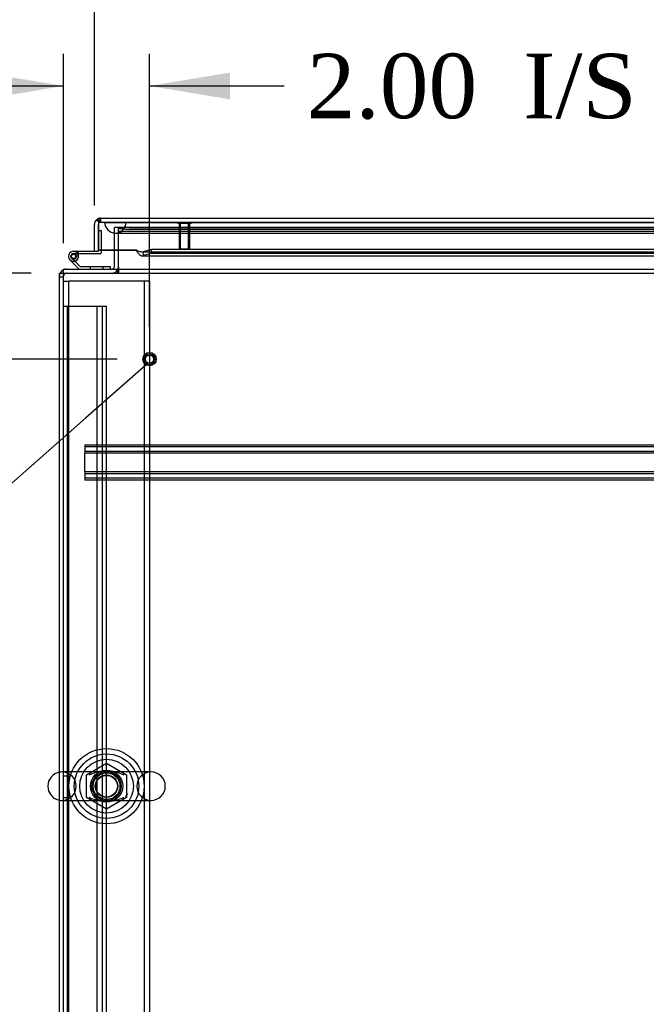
# Model space of a CAD drawing. Header units: inches. Extents: x 1 to 299, y -2 to 199.
# Tile 4 of 68: x 62 to 77, y 18 to 41. Entities that reach past the tile are written whole.
import ezdxf
from ezdxf import colors
from ezdxf.entities.mleader import LeaderData, LeaderLine
from ezdxf.enums import TextEntityAlignment as Align
from ezdxf.lldxf.tags import DXFTag
from ezdxf.math import Vec2, Vec3

# ---------------------------------------------------------------- set-up
doc = ezdxf.new("R2010")
doc.units = ezdxf.units.IN
doc.header["$MEASUREMENT"] = 0
for name, color, linetype in [('COM50677-1', 7, 'Continuous'), ('COM53933-2', 7, 'Continuous'), ('COM53955-2', 7, 'Continuous'), ('COM53964-2', 7, 'Continuous'), ('COM54746-60', 7, 'Continuous'), ('COM56144', 7, 'Continuous'), ('COM70220', 7, 'Continuous'), ('COM71178-1', 7, 'Continuous'), ('COM71180-2', 7, 'Continuous'), ('Default', 7, 'Continuous'), ('NTS18024', 7, 'Continuous'), ('SCS86414', 7, 'Continuous'), ('STD26258', 7, 'Continuous'), ('WAF25377', 7, 'Continuous'), ('WAM254785', 7, 'Continuous')]:
    doc.layers.add(name, color=color, linetype=linetype)
doc.styles.add('SEACAD_Times_New_Roman', font='times.ttf')
tags = doc.linetypes.add('HIDDEN2', pattern=[0.1875, 0.125, -0.0625]).pattern_tags.tags
tags[6:7] = [DXFTag(74, 4), DXFTag(75, 0), DXFTag(340, '0'), DXFTag(46, 0.0), DXFTag(50, 0.0), DXFTag(44, 0.0), DXFTag(45, 0.0)]
tags[4:5] = [DXFTag(74, 4), DXFTag(75, 0), DXFTag(340, '0'), DXFTag(46, 0.0), DXFTag(50, 0.0), DXFTag(44, 0.0), DXFTag(45, 0.0)]
doc.dimstyles.new('HAMMOND_(STH_-_300x200)', dxfattribs={"dimtxt": 1.5, "dimasz": 1.875, "dimexe": 0.75, "dimexo": 0.75, "dimgap": 0.375, "dimtad": 0, "dimtih": 1, "dimtoh": 1, "dimzin": 0, "dimdsep": 46, "dimtxsty": 'SEACAD_Times_New_Roman', "dimblk1": '_SE_FILLED', "dimblk2": '_SE_FILLED', "dimsah": 1, "dimcen": 0.75, "dimadec": 0, "dimazin": 0, "dimtfac": 0.8, "dimtofl": 0, "dimtmove": 0, "dimatfit": 3, "dimfxl": 1, "dimtolj": 1, "dimtzin": 0, "dimarcsym": 0})

# ---------------------------------------------------------------- blocks, each defined once
blk = doc.blocks.new('_SE_FILLED')
at = {"color": 0}
blk.add_line((0, 0), (-1, 0), dxfattribs=at)
blk.add_solid([(0, 0), (-1, -0.1665), (-1, 0.1665), (0, 0)], dxfattribs=at)
blk = doc.blocks.new('SE7')
at = {"layer": 'COM50677-1', "color": 7, "linetype": 'HIDDEN2'}
for p, q in [((63.067, 34.982), (63.192, 34.982)), ((63.252, 34.982), (63.192, 34.982)), ((63.192, 11.482), (63.192, 34.982)), ((64.882, 34.982), (63.252, 34.982)), ((64.942, 34.982), (64.882, 34.982)), ((64.942, 34.982), (64.942, 11.482)), ((65.067, 34.982), (64.942, 34.982)), ((65.067, 34.982), (65.067, 11.482))]:
    blk.add_line(p, q, dxfattribs=at)
blk.add_circle((64.067, 23.232), 0.375, dxfattribs=at)
at = {"layer": 'COM53933-2', "color": 7, "linetype": 'HIDDEN2'}
for p, q in [((64.347, 36.231), (64.347, 36.231)), ((64.348, 36.229), (64.347, 36.231)), ((91.657, 36.231), (64.347, 36.231)), ((91.657, 36.136), (64.347, 36.136)), ((64.347, 36.135), (64.348, 36.135)), ((91.407, 36.189), (64.597, 36.189)), ((91.407, 36.095), (64.597, 36.095))]:
    blk.add_line(p, q, dxfattribs=at)
for centre, major_axis, start_param, end_param in [((64.597, 36.232), (0.25, 0), 3.213475, 4.712389), ((64.597, 36.139), (-0.25, 0), 0.071883, 1.570796)]:
    blk.add_ellipse(centre, major_axis=major_axis, ratio=0.173648, start_param=start_param, end_param=end_param, dxfattribs=at)
at = {"layer": 'COM53955-2', "color": 7, "linetype": 'Continuous'}
for p, q in [((63.927, 36.449), (92.016, 36.449)), ((63.927, 36.449), (63.927, 36.449)), ((63.927, 36.449), (63.927, 36.449)), ((63.927, 36.449), (63.927, 36.449)), ((63.784, 35.679), (63.784, 36.306)), ((63.879, 36.368), (63.84, 36.419)), ((63.879, 36.419), (63.879, 36.306)), ((63.879, 36.368), (63.879, 36.306)), ((63.879, 36.306), (63.879, 35.717)), ((63.879, 36.306), (63.879, 36.306)), ((63.879, 35.679), (63.879, 36.306)), ((63.784, 35.679), (63.879, 35.679)), ((63.879, 35.717), (63.879, 35.713)), ((63.879, 35.713), (63.879, 35.704)), ((63.879, 35.713), (64.754, 35.713)), ((63.879, 35.704), (64.754, 35.704)), ((64.754, 35.713), (64.754, 35.704)), ((64.895, 35.574), (77.913, 35.574)), ((65.109, 35.719), (64.92, 35.67)), ((64.92, 35.67), (64.92, 35.579)), ((65.109, 35.628), (64.92, 35.579)), ((77.913, 35.719), (65.109, 35.719)), ((65.109, 35.628), (65.109, 35.719)), ((77.913, 35.628), (65.109, 35.628))]:
    blk.add_line(p, q, dxfattribs=at)
at = {"layer": 'COM53955-2', "color": 7, "linetype": 'HIDDEN2'}
for p, q in [((63.927, 36.449), (63.927, 36.354)), ((63.927, 36.354), (63.927, 36.449)), ((63.879, 36.306), (63.879, 36.306)), ((63.927, 36.354), (92.016, 36.354)), ((64.895, 35.669), (91.048, 35.669))]:
    blk.add_line(p, q, dxfattribs=at)
at = {"layer": 'COM53955-2', "color": 7, "linetype": 'Continuous'}
for start, end in [(90.1558, 127.5652), (90, 90.0762), (127.5652, 180)]:
    blk.add_arc((63.927, 36.306), 0.143, start, end, dxfattribs=at)
at = {"layer": 'COM53955-2', "color": 7, "linetype": 'HIDDEN2'}
for start, end in [(90.2269, 180), (90.2269, 180), (90, 90.2269)]:
    blk.add_arc((63.927, 36.306), 0.048, start, end, dxfattribs=at)
at = {"layer": 'COM53955-2', "color": 7, "linetype": 'Continuous'}
for points, knots in [([(63.927, 36.449), (63.919, 36.449), (63.911, 36.446), (63.899, 36.439), (63.895, 36.435), (63.887, 36.428), (63.883, 36.424), (63.879, 36.419)], [0, 0, 0, 0, 0.5, 0.5, 0.75, 0.75, 1, 1, 1, 1]), ([(64.754, 35.713), (64.768, 35.706), (64.782, 35.699), (64.809, 35.687), (64.823, 35.681), (64.851, 35.673), (64.865, 35.671), (64.892, 35.668), (64.906, 35.669), (64.92, 35.67)], [0, 0, 0, 0, 0.25, 0.25, 0.5, 0.5, 0.75, 0.75, 1, 1, 1, 1]), ([(64.754, 35.704), (64.768, 35.684), (64.782, 35.663), (64.809, 35.627), (64.823, 35.612), (64.851, 35.588), (64.865, 35.58), (64.892, 35.572), (64.906, 35.573), (64.92, 35.579)], [0, 0, 0, 0, 0.25, 0.25, 0.5, 0.5, 0.75, 0.75, 1, 1, 1, 1])]:
    blk.add_open_spline(points, degree=3, knots=knots, dxfattribs=at)
at = {"layer": 'COM53955-2', "color": 7, "linetype": 'HIDDEN2'}
for points, knots in [([(63.879, 36.368), (63.886, 36.372), (63.894, 36.374), (63.905, 36.377), (63.909, 36.378), (63.914, 36.379), (63.916, 36.38), (63.919, 36.38), (63.92, 36.381), (63.922, 36.381), (63.923, 36.382), (63.924, 36.384), (63.925, 36.385), (63.926, 36.388), (63.926, 36.389), (63.926, 36.393), (63.926, 36.396), (63.927, 36.404), (63.927, 36.41), (63.927, 36.427), (63.927, 36.438), (63.927, 36.449)], [0, 0, 0, 0, 0.25, 0.25, 0.375, 0.375, 0.4375, 0.4375, 0.46875, 0.46875, 0.5, 0.5, 0.53125, 0.53125, 0.5625, 0.5625, 0.625, 0.625, 0.75, 0.75, 1, 1, 1, 1]), ([(63.927, 36.449), (63.927, 36.441), (63.927, 36.433), (63.927, 36.425), (63.926, 36.417), (63.926, 36.409), (63.926, 36.401), (63.926, 36.399), (63.926, 36.396), (63.926, 36.394), (63.926, 36.392), (63.926, 36.391), (63.925, 36.389), (63.925, 36.388), (63.925, 36.386), (63.925, 36.385), (63.924, 36.384), (63.924, 36.384), (63.924, 36.383), (63.923, 36.383), (63.923, 36.382), (63.922, 36.382), (63.92, 36.38), (63.918, 36.38), (63.916, 36.38), (63.912, 36.379), (63.908, 36.378), (63.904, 36.377), (63.9, 36.376), (63.895, 36.375), (63.891, 36.373), (63.887, 36.372), (63.883, 36.37), (63.879, 36.368)], [0, 0, 0, 0, 0.177165, 0.177165, 0.177165, 0.361608, 0.361608, 0.361608, 0.415508, 0.415508, 0.415508, 0.453914, 0.453914, 0.453914, 0.48497, 0.48497, 0.48497, 0.503403, 0.503403, 0.503403, 0.521794, 0.521794, 0.521794, 0.589718, 0.589718, 0.589718, 0.722354, 0.722354, 0.722354, 0.860771, 0.860771, 0.860771, 1, 1, 1, 1])]:
    blk.add_open_spline(points, degree=3, knots=knots, dxfattribs=at)
at = {"layer": 'COM53964-2', "color": 7, "linetype": 'HIDDEN2'}
for p, q in [((63.067, 34.404), (63.205, 34.404)), ((63.162, 12.029), (63.162, 34.404)), ((63.205, 34.404), (63.929, 34.404)), ((63.846, 12.029), (63.846, 34.404)), ((63.929, 34.404), (64.067, 34.404)), ((63.972, 12.029), (63.972, 34.404)), ((64.067, 12.029), (64.067, 34.404)), ((63.162, 23.466), (63.067, 23.466)), ((63.067, 22.966), (63.162, 22.966))]:
    blk.add_line(p, q, dxfattribs=at)
at = {"layer": 'COM54746-60', "color": 7, "linetype": 'Continuous'}
for p, q in [((63.879, 36.166), (63.879, 36.166)), ((63.299, 35.679), (63.784, 35.679)), ((63.916, 35.617), (63.299, 35.617)), ((63.354, 35.567), (63.416, 35.572)), ((63.941, 35.704), (63.941, 35.642)), ((63.432, 35.264), (63.22, 35.475)), ((63.333, 35.45), (63.457, 35.326)), ((63.457, 35.326), (64.151, 35.326)), ((64.151, 35.326), (64.151, 35.264))]:
    blk.add_line(p, q, dxfattribs=at)
at = {"layer": 'COM54746-60', "color": 7, "linetype": 'HIDDEN2'}
for p, q in [((63.879, 36.166), (63.941, 36.166)), ((63.941, 36.166), (63.941, 35.704)), ((63.237, 35.549), (63.237, 35.574)), ((63.263, 35.52), (63.333, 35.45)), ((63.287, 35.624), (63.312, 35.624)), ((63.416, 35.562), (63.354, 35.562)), ((63.362, 35.574), (63.362, 35.549)), ((63.416, 35.617), (63.416, 35.679)), ((63.312, 35.499), (63.287, 35.499)), ((63.686, 35.326), (63.686, 35.264)), ((63.99, 35.264), (63.99, 35.326))]:
    blk.add_line(p, q, dxfattribs=at)
at = {"layer": 'COM54746-60', "color": 7, "linetype": 'Continuous'}
blk.add_circle((63.299, 35.562), 0.05, dxfattribs=at)
for centre, radius, start, end in [((63.299, 35.562), 0.117, 90, 5.2159), ((63.299, 35.562), 0.055, 90, 5.2159), ((63.299, 35.562), 0.055, 5.2159, 90), ((63.299, 35.562), 0.117, 5.2159, 28.0398), ((63.916, 35.642), 0.025, 270, 0), ((63.299, 35.562), 0.117, 227.608, 287.0274)]:
    blk.add_arc(centre, radius, start, end, dxfattribs=at)
at = {"layer": 'COM54746-60', "color": 7, "linetype": 'HIDDEN2'}
for centre, radius, start, end in [((63.287, 35.574), 0.05, 90, 180), ((63.287, 35.549), 0.05, 180, 270), ((63.299, 35.562), 0.117, 28.0398, 90), ((63.312, 35.574), 0.05, 0, 90), ((63.312, 35.549), 0.05, 270, 0)]:
    blk.add_arc(centre, radius, start, end, dxfattribs=at)
at = {"layer": 'COM56144', "color": 7, "linetype": 'HIDDEN2'}
for p, q in [((93.44, 31.169), (63.565, 31.169)), ((63.565, 31.169), (63.565, 31.126)), ((93.44, 31.129), (63.565, 31.129)), ((63.565, 31.126), (63.565, 31.024)), ((63.565, 31.024), (63.565, 30.981)), ((93.44, 31.021), (63.565, 31.021)), ((63.565, 30.544), (63.565, 30.981)), ((93.44, 30.981), (63.565, 30.981)), ((93.44, 30.544), (63.565, 30.544)), ((63.565, 30.544), (63.565, 30.501)), ((93.44, 30.504), (63.565, 30.504)), ((63.565, 30.501), (63.565, 30.399)), ((63.565, 30.399), (63.565, 30.356)), ((93.44, 30.396), (63.565, 30.396)), ((93.44, 30.356), (63.565, 30.356))]:
    blk.add_line(p, q, dxfattribs=at)
at = {"layer": 'COM70220', "color": 7, "linetype": 'HIDDEN2'}
for p, q in [((64.023, 36.353), (64.522, 36.353)), ((64.023, 36.352), (64.023, 36.353)), ((64.023, 36.352), (64.522, 36.352)), ((64.272, 36.35), (64.023, 36.352)), ((64.521, 36.352), (64.272, 36.35)), ((64.272, 36.35), (64.522, 36.35)), ((64.521, 36.353), (64.521, 36.352)), ((64.522, 36.353), (91.422, 36.353)), ((64.522, 36.352), (91.422, 36.352)), ((64.522, 36.35), (91.422, 36.35)), ((64.272, 36.104), (64.522, 36.104)), ((64.522, 36.104), (91.422, 36.104))]:
    blk.add_line(p, q, dxfattribs=at)
blk.add_arc((64.272, 36.354), 0.25, 180, 0, dxfattribs=at)
at = {"layer": 'COM71178-1', "color": 7, "linetype": 'HIDDEN2'}
for p, q in [((64.347, 36.231), (64.252, 36.231)), ((64.252, 35.704), (64.252, 36.231)), ((63.067, 35.074), (62.972, 35.074))]:
    blk.add_line(p, q, dxfattribs=at)
at = {"layer": 'COM71178-1', "color": 7, "linetype": 'Continuous'}
for p, q in [((64.252, 35.329), (64.252, 35.704)), ((62.972, 11.364), (62.972, 35.169)), ((62.972, 35.169), (63.067, 35.169))]:
    blk.add_line(p, q, dxfattribs=at)
for centre, radius, start, end in [((64.187, 35.329), 0.065, 270, 0), ((64.187, 35.329), 0.16, 336.0305, 0), ((63.132, 35.104), 0.16, 113.9695, 156.0305)]:
    blk.add_arc(centre, radius, start, end, dxfattribs=at)
at = {"layer": 'COM71178-1', "color": 7, "linetype": 'HIDDEN2'}
for centre, radius, start, end in [((63.132, 35.104), 0.16, 156.0305, 180), ((63.132, 35.104), 0.16, 90, 113.9695), ((63.132, 35.104), 0.065, 90, 180), ((64.187, 35.329), 0.16, 270, 336.0305)]:
    blk.add_arc(centre, radius, start, end, dxfattribs=at)
at = {"layer": 'COM71180-2', "color": 7, "linetype": 'HIDDEN2'}
for p, q in [((64.347, 35.704), (64.347, 36.231)), ((64.347, 36.231), (91.657, 36.231)), ((63.067, 35.169), (93.937, 35.169)), ((64.317, 35.264), (64.317, 35.169)), ((64.347, 35.264), (64.347, 35.169))]:
    blk.add_line(p, q, dxfattribs=at)
at = {"layer": 'COM71180-2', "color": 7, "linetype": 'Continuous'}
for p, q in [((64.347, 35.312), (64.347, 35.704)), ((64.347, 35.312), (64.347, 35.264)), ((63.067, 35.121), (63.067, 35.264)), ((63.067, 35.264), (93.937, 35.264)), ((63.067, 11.264), (63.067, 35.121))]:
    blk.add_line(p, q, dxfattribs=at)
at = {"layer": 'NTS18024', "color": 7, "linetype": 'HIDDEN2'}
for p, q in [((63.602, 23.495), (64.067, 23.767)), ((64.067, 23.767), (64.532, 23.495)), ((63.602, 22.969), (63.602, 23.495)), ((64.532, 23.495), (64.532, 22.969)), ((64.063, 22.694), (63.602, 22.969)), ((64.532, 22.969), (64.063, 22.694))]:
    blk.add_line(p, q, dxfattribs=at)
for radius in [0.312, 0.263]:
    blk.add_circle((64.067, 23.232), radius, dxfattribs=at)
at = {"layer": 'SCS86414', "color": 7, "linetype": 'HIDDEN2'}
for p, q in [((64.053, 23.563), (63.031, 23.563)), ((65.103, 23.563), (64.053, 23.563)), ((63.031, 22.901), (64.093, 22.901)), ((64.093, 22.901), (65.103, 22.901))]:
    blk.add_line(p, q, dxfattribs=at)
for radius in [0.625, 0.312, 0.252]:
    blk.add_circle((64.067, 23.232), radius, dxfattribs=at)
at = {"layer": 'SCS86414', "color": 7, "linetype": 'Continuous'}
blk.add_arc((63.031, 23.232), 0.331, 100.3132, 259.6868, dxfattribs=at)
at = {"layer": 'SCS86414', "color": 7, "linetype": 'HIDDEN2'}
for centre, start, end in [((63.031, 23.232), 90, 100.3132), ((63.031, 23.232), 270, 90), ((65.103, 23.232), 90, 270), ((65.103, 23.232), 270, 90), ((63.031, 23.232), 259.6868, 270)]:
    blk.add_arc(centre, 0.331, start, end, dxfattribs=at)
for points, knots in [([(63.662, 23.492), (63.681, 23.504), (63.7, 23.513), (63.773, 23.544), (63.831, 23.556), (63.949, 23.565), (64.013, 23.563), (64.109, 23.563), (64.141, 23.563), (64.203, 23.563), (64.233, 23.561), (64.322, 23.552), (64.379, 23.539), (64.445, 23.508), (64.457, 23.501), (64.469, 23.494)], [0.5399726, 0.5399726, 0.5399726, 0.5399726, 0.5625, 0.5625, 0.625, 0.625, 0.6875, 0.6875, 0.71875, 0.71875, 0.75, 0.75, 0.8125, 0.8125, 0.8273025, 0.8273025, 0.8273025, 0.8273025]), ([(64.47, 22.97), (64.452, 22.959), (64.433, 22.95), (64.361, 22.919), (64.303, 22.908), (64.215, 22.901), (64.185, 22.901), (64.123, 22.9), (64.09, 22.901), (63.994, 22.901), (63.932, 22.899), (63.814, 22.911), (63.757, 22.924), (63.69, 22.955), (63.676, 22.963), (63.663, 22.971)], [0.0405453, 0.0405453, 0.0405453, 0.0405453, 0.0625, 0.0625, 0.125, 0.125, 0.15625, 0.15625, 0.1875, 0.1875, 0.25, 0.25, 0.3125, 0.3125, 0.3290629, 0.3290629, 0.3290629, 0.3290629])]:
    blk.add_open_spline(points, degree=3, knots=knots, dxfattribs=at)
for points in [[(64.507, 22.997), (64.521, 23.01), (64.534, 23.023), (64.546, 23.038)], [(64.546, 23.038), (64.551, 23.044), (64.555, 23.051), (64.56, 23.058)]]:
    blk.add_open_spline(points, degree=3, dxfattribs=at)
at = {"layer": 'STD26258', "color": 7, "linetype": 'HIDDEN2'}
for p, q in [((65.723, 36.354), (65.723, 36.323)), ((66.035, 36.323), (65.723, 36.323)), ((65.754, 36.323), (65.754, 35.729)), ((65.785, 35.729), (65.785, 36.323)), ((65.973, 35.729), (65.973, 36.323)), ((66.004, 35.729), (66.004, 36.323)), ((66.035, 36.323), (66.035, 36.354)), ((66.004, 35.729), (65.754, 35.729))]:
    blk.add_line(p, q, dxfattribs=at)
for radius in [0.156, 0.125, 0.0944]:
    blk.add_circle((65.067, 33.169), radius, dxfattribs=at)
at = {"layer": 'WAF25377', "color": 7, "linetype": 'HIDDEN2'}
for radius in [0.875, 0.34]:
    blk.add_circle((64.067, 23.232), radius, dxfattribs=at)
at = {"layer": 'WAM254785', "color": 7, "linetype": 'HIDDEN2'}
for radius in [0.75, 0.312]:
    blk.add_circle((64.067, 23.232), radius, dxfattribs=at)
blk = doc.blocks.new('DMBLK2860')
at = {"layer": 'Default', "linetype": 'Continuous'}
for points in [[(65.659, 44.881), (63.784, 44.569), (65.659, 44.256)], [(90.284, 44.881), (90.284, 44.256), (92.159, 44.569)]]:
    blk.add_hatch(color=7, dxfattribs=at).paths.add_polyline_path(points)
at = {"layer": 'Default', "color": 7, "linetype": 'Continuous'}
for p, q in [((63.784, 36.742), (63.784, 45.319)), ((92.159, 36.761), (92.159, 45.319)), ((63.784, 44.569), (74.301, 44.569)), ((81.642, 44.569), (92.159, 44.569))]:
    blk.add_line(p, q, dxfattribs=at)
at = {"layer": 'Default', "color": 7, "linetype": 'Continuous', "style": 'SEACAD_Times_New_Roman'}
for s, p in [('28.38', (75.412, 45.319)), ('DOOR', (74.826, 43.069))]:
    blk.add_text(s, height=1.5, dxfattribs=at).set_placement(p, align=Align.TOP_LEFT)
blk = doc.blocks.new('DMBLK2861')
at = {"layer": 'Default', "linetype": 'Continuous'}
for points in [[(61.192, 39.838), (61.192, 39.213), (63.067, 39.526)], [(66.942, 39.838), (65.067, 39.526), (66.942, 39.213)]]:
    blk.add_hatch(color=7, dxfattribs=at).paths.add_polyline_path(points)
at = {"layer": 'Default', "color": 7, "linetype": 'Continuous'}
for p, q in [((63.067, 35.871), (63.067, 40.276)), ((65.067, 33.919), (65.067, 40.276)), ((59.317, 39.526), (63.067, 39.526)), ((65.067, 39.526), (67.45, 39.526)), ((67.45, 39.526), (68.2, 39.526))]:
    blk.add_line(p, q, dxfattribs=at)
at = {"layer": 'Default', "color": 7, "linetype": 'Continuous', "style": 'SEACAD_Times_New_Roman'}
for s, p in [('I/S', (73.756, 40.276)), ('2.00', (68.725, 40.276))]:
    blk.add_text(s, height=1.5, dxfattribs=at).set_placement(p, align=Align.TOP_LEFT)
blk = doc.blocks.new('DMBLK2862')
at = {"layer": 'Default', "linetype": 'Continuous'}
for points in [[(55.596, 37.044), (55.909, 35.169), (56.221, 37.044)], [(55.596, 31.294), (56.221, 31.294), (55.909, 33.169)]]:
    blk.add_hatch(color=7, dxfattribs=at).paths.add_polyline_path(points)
at = {"layer": 'Default', "color": 7, "linetype": 'Continuous'}
for p, q in [((55.909, 38.919), (55.909, 35.169)), ((62.317, 35.169), (55.159, 35.169)), ((64.317, 33.169), (55.159, 33.169)), ((55.909, 33.169), (55.909, 29.419))]:
    blk.add_line(p, q, dxfattribs=at)
at = {"layer": 'Default', "color": 7, "linetype": 'Continuous', "style": 'SEACAD_Times_New_Roman'}
for s, p in [('2.00', (52.096, 34.919)), ('I/S', (57.127, 34.919))]:
    blk.add_text(s, height=1.5, dxfattribs=at).set_placement(p, align=Align.TOP_LEFT)

msp = doc.modelspace()

# ---------------------------------------------------------------- block references
at = {"layer": 'Default'}
msp.add_blockref('SE7', (0, 0), dxfattribs=at)

# ---------------------------------------------------------------- dimensions: what is measured, and where the dimension line sits
at = {"layer": 'Default', "color": 7, "linetype": 'Continuous'}
for base, p1, p2, angle, text, picture, middle, dimtype in [((63.784, 44.569), (63.784, 35.992), (92.159, 36.011), 0.0383, '\\A1;<>\\PDOOR', 'DMBLK2860', (77.972, 44.569), 161), ((55.909, 33.169), (63.067, 35.169), (65.067, 33.169), 90, '\\A1;<> I/S', 'DMBLK2862', (55.909, 34.169), 160)]:
    dim = msp.add_linear_dim(base=base, p1=p1, p2=p2, angle=angle, text=text, dimstyle='HAMMOND_(STH_-_300x200)', dxfattribs=at)
    dim.commit()
    dim.dimension.update_dxf_attribs({"geometry": picture, "text_midpoint": middle, "dimtype": dimtype})
dim = msp.add_linear_dim(base=(65.067, 39.526), p1=(63.067, 35.121), p2=(65.067, 33.169), text='\\A1;<> I/S', dimstyle='HAMMOND_(STH_-_300x200)', override={"dimtmove": 1}, dxfattribs=at)
dim.commit()
dim.dimension.update_dxf_attribs({"geometry": 'DMBLK2861', "text_midpoint": (68.2, 39.526), "dimtype": 160})

# ---------------------------------------------------------------- leaders
ml = msp.add_multileader_mtext('Standard', dxfattribs=at)
ml.set_content('{\\pxsm0.9;\\fTimes New Roman|b0||i0||c0|p34;\\W1.;GROUND STUD\\PBODY\\P}', color=7)
ml.set_leader_properties()
ml.set_arrow_properties(name='_SE_FILLED')
ml.build(insert=Vec2(0, 0))
ml.multileader.update_dxf_attribs({"dogleg_length": 0, "arrow_head_size": 1.875})
ctx = ml.context
ctx.base_point, ctx.char_height, ctx.arrow_head_size, ctx.landing_gap_size = Vec3(39.275, 24.073), 1.5, 1.875, 0.525
ctx.text_align_type = 1
notes = []
notes.append((ctx, [(0, (1, 1, 0), (55.551, 24.733), (-1, 0), 0, [(0, [(64.986, 33.035)], 0, [])])]))
ctx.mtext.insert, ctx.mtext.alignment = Vec3(47.196, 25.499), 2
for ctx, leaders in notes:
    for number, flags, end, landing, length, lines in leaders:
        leader = LeaderData()
        leader.index, (leader.has_last_leader_line, leader.has_dogleg_vector, leader.attachment_direction) = number, flags
        leader.last_leader_point, leader.dogleg_vector, leader.dogleg_length = Vec3(end), Vec3(landing), length
        for number, points, colour, breaks in lines:
            line = LeaderLine()
            line.index, line.vertices, line.color, line.breaks = number, Vec3.list(points), colors.encode_raw_color(colour), breaks
            leader.lines.append(line)
        ctx.leaders.append(leader)

doc.saveas('drawing.dxf')
